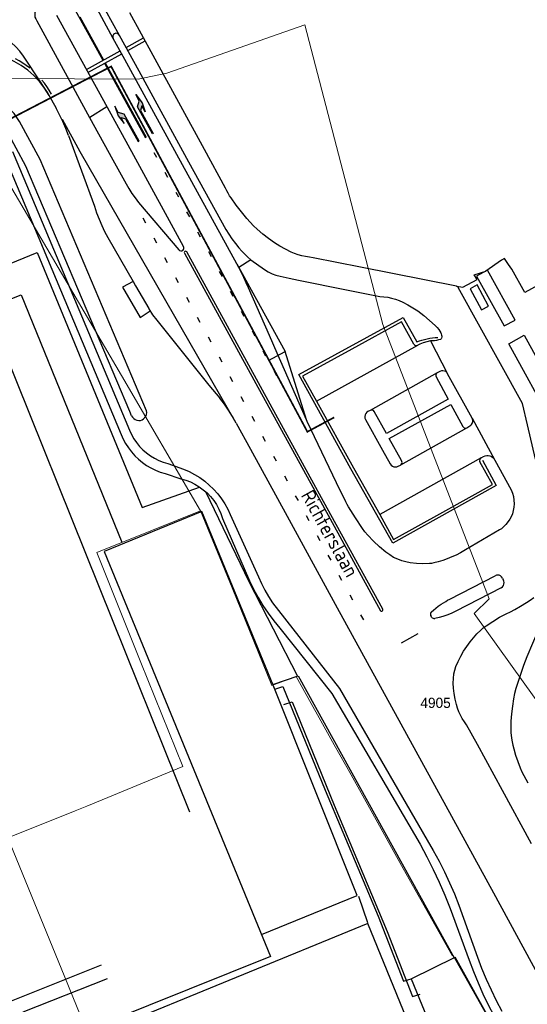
# Model space of a CAD drawing. Header units: metres. Extents: x 233829 to 239427, y 444283 to 448222.
# Tile 61 of 171: x 235767 to 235857, y 445466 to 445640. Entities that reach past the tile are written whole.
import ezdxf
from ezdxf.enums import TextEntityAlignment as Align

# ---------------------------------------------------------------- set-up
doc = ezdxf.new("R2010")
doc.units = ezdxf.units.M
doc.header["$MEASUREMENT"] = 0
for name, pattern in [('LIJN1-1', [2, 1, -1]), ('LIJN1-3', [4, 1, -3]), ('PHANTOM', [2.5, 1.25, -0.25, 0.25, -0.25, 0.25, -0.25])]:
    doc.linetypes.add(name, pattern=pattern)
doc.layers.add('G01 kadestrale perceelsgrens', color=73, linetype='Continuous', lineweight=0)
doc.layers.add('Z01 perceelnummer', color=73, linetype='Continuous', lineweight=13)
for name, color, linetype in [('Goud-kadastrale grenzen', 13, 'Continuous'), ('Goud-markering', 7, 'Continuous'), ('Goud-ontwerp', 2, 'Continuous'), ('Goud-opstellengtesdef', 30, 'Continuous'), ('Goud-werkgrens', 210, 'PHANTOM'), ('HEG', 253, 'Continuous'), ('HEK', 253, 'Continuous'), ('HOOFDGEBOUW', 4, 'Continuous'), ('KANTVERH', 253, 'Continuous'), ('KANTWATER', 153, 'Continuous'), ('OVLIJNOBJ', 253, 'Continuous'), ('RASTER', 253, 'Continuous'), ('STRAATNAAM', 253, 'Continuous')]:
    doc.layers.add(name, color=color, linetype=linetype)
doc.styles.get("Standard").update_dxf_attribs({"font": 'iso.shx'})
doc.styles.add('Styledgn001', font='dgn001.shx')

# ---------------------------------------------------------------- blocks, each defined once
blk = doc.blocks.new('LA_7-5m')
blk.add_hatch(color=0).paths.add_polyline_path([(7.5, 0.375), (5.7, 0.675), (4, 0.375), (5.2, 0.375), (4.6, -0.225), (0, -0.225), (0, -0.375), (5.45, -0.375), (6.2, 0.375)])
at = {"color": 0}
blk.add_lwpolyline([(7.5, 0.375), (5.7, 0.675), (4, 0.375), (5.2, 0.375), (4.6, -0.225), (0, -0.225), (0, -0.375), (5.45, -0.375), (6.2, 0.375)], close=True, dxfattribs=at)
blk = doc.blocks.new('RA_7-5m')
blk.add_hatch(color=0).paths.add_polyline_path([(7.5, -0.375), (5.7, -0.675), (4, -0.375), (5.2, -0.375), (4.6, 0.225), (0, 0.225), (0, 0.375), (5.45, 0.375), (6.2, -0.375)])
at = {"color": 0}
blk.add_lwpolyline([(7.5, -0.375), (5.7, -0.675), (4, -0.375), (5.2, -0.375), (4.6, 0.225), (0, 0.225), (0, 0.375), (5.45, 0.375), (6.2, -0.375)], close=True, dxfattribs=at)
blk = doc.blocks.new('A$C1532452F')
at = {"layer": 'G01 kadestrale perceelsgrens'}
for p, q in [((235785.306, 445576.942), (235754.515, 445629.517)), ((235799.3, 445553.048), (235785.306, 445576.942)), ((235765.264, 445495.223), (235777.163, 445500))]:
    blk.add_line(p, q, dxfattribs=at)
at = {"layer": 'G01 kadestrale perceelsgrens', "flags": 128}
for points in [[(235754.515, 445629.517), (235788.267, 445629.311), (235793.313, 445630.401), (235817.698, 445638.953), (235831.471, 445585.934), (235850.275, 445537.47), (235847.623, 445534.911)], [(235780.947, 445545.641), (235790.783, 445549.611), (235799.3, 445553.048)], [(235799.3, 445553.048), (235804.862, 445539.413), (235811.887, 445522.167), (235812.326, 445522.33)], [(235796.179, 445507.832), (235788.752, 445526.23), (235780.947, 445545.641)], [(235847.623, 445534.911), (235868.777, 445505.31), (235899.519, 445532.114), (235912.883, 445518.042), (235935.63, 445535.432), (235956.303, 445500)], [(235812.326, 445522.33), (235816.174, 445523.763), (235822.888, 445511.69)], [(235822.888, 445511.69), (235825.862, 445506.345), (235829.411, 445500)], [(235777.163, 445500), (235779.2, 445500.818), (235796.179, 445507.832)], [(235829.411, 445500), (235835.095, 445489.838), (235843.72, 445474.458)], [(235813.77, 445400.171), (235807.898, 445409.34), (235797.628, 445425.166), (235793.675, 445426.587), (235789.979, 445434.563), (235782.792, 445452.219), (235774.674, 445472.181), (235765.264, 445495.223)], [(235854.666, 445455.299), (235843.837, 445474.524), (235843.72, 445474.458)]]:
    blk.add_lwpolyline(points, dxfattribs=at)
at = {"layer": 'Z01 perceelnummer', "linetype": 'Continuous', "lineweight": 13, "style": 'Styledgn001'}
blk.add_text('4905', height=1.8, dxfattribs=at).set_placement((235840.795, 445519.096), align=Align.MIDDLE_CENTER)

msp = doc.modelspace()

# ---------------------------------------------------------------- linework, layer by layer
at = {"layer": 'Goud-markering', "linetype": 'Continuous'}
for p, q in [((235774.033, 445647.216), (235782.032, 445632.652)), ((235777.989, 445640.326), (235782.163, 445632.725))]:
    msp.add_line(p, q, dxfattribs=at)
at = {"layer": 'Goud-markering', "color": 253, "linetype": 'Continuous'}
for p, q in [((235786.136, 445634.906), (235789.224, 445636.603)), ((235786.423, 445634.38), (235789.513, 445636.077)), ((235779.118, 445631.052), (235785.078, 445634.325)), ((235779.406, 445630.526), (235785.367, 445633.799)), ((235782.321, 445632.126), (235789.542, 445618.979)), ((235782.452, 445632.199), (235789.673, 445619.051))]:
    msp.add_line(p, q, dxfattribs=at)
at = {"layer": 'Goud-markering', "color": 253, "linetype": 'LIJN1-3'}
msp.add_line((235791.052, 445616.385), (235813.829, 445574.913), dxfattribs=at)
at = {"layer": 'Goud-markering', "linetype": 'LIJN1-3'}
msp.add_arc((234825.314, 447415.996), 2003.075, 297.325696, 299.103546, dxfattribs=at)
at = {"layer": 'Goud-markering', "linetype": 'LIJN1-1', "ltscale": 3}
msp.add_arc((235759.411, 445619.188), 15.5, 28.9542, 117.3257, dxfattribs=at)
at = {"layer": 'Goud-ontwerp', "color": 253, "linetype": 'Continuous'}
for p, q in [((235778.046, 445616.491), (235774.881, 445622.211)), ((235805.58, 445568.54), (235778.046, 445616.491))]:
    msp.add_line(p, q, dxfattribs=at)
at = {"layer": 'Goud-ontwerp', "color": 253, "linetype": 'LIJN1-3'}
msp.add_line((235789.086, 445604.803), (235828.081, 445533.72), dxfattribs=at)
at = {"layer": 'Goud-ontwerp', "linetype": 'Continuous'}
for p in [(235805.71, 445596.69), (235817.998, 445569.111)]:
    msp.add_line(p, (235814.209, 445581.186), dxfattribs=at)
for centre, radius, start, end in [((235784.398, 445636.822), 0.606, 28.65947, 208.65947), ((235759.411, 445619.188), 15, 28.9542, 117.3257)]:
    msp.add_arc(centre, radius, start, end, dxfattribs=at)
at = {"layer": 'Goud-opstellengtesdef', "linetype": 'Continuous'}
for p, q in [((235811.27, 445579.572), (235814.209, 445581.186)), ((235834.766, 445529.728), (235837.746, 445531.364))]:
    msp.add_line(p, q, dxfattribs=at)
at = {"layer": 'Goud-werkgrens', "ltscale": 3, "const_width": 0.3, "flags": 128}
msp.add_lwpolyline([(235557.984, 445534.339), (235561.33, 445527.562), (235609.433, 445551.314), (235659.445, 445578.079), (235679.128, 445577.273), (235783.502, 445631.57), (235818.159, 445567.002), (235822.89, 445569.544)], dxfattribs=at)
at = {"layer": 'HEG'}
for points in [[(235849.07, 445561.96), (235851.51, 445557.49), (235833.26, 445547.32), (235825.86, 445560.45), (235816.63, 445577.12), (235835.05, 445587.21), (235837.49, 445582.87)], [(235837.49, 445582.87), (235837.94, 445583.05), (235838.39, 445583.21)], [(235838.39, 445583.21), (235838.86, 445583.34), (235839.33, 445583.45)], [(235839.33, 445583.45), (235839.79, 445583.54), (235840.25, 445583.6)], [(235840.25, 445583.6), (235840.71, 445583.64), (235841.18, 445583.66)]]:
    msp.add_lwpolyline(points, dxfattribs=at)
at = {"layer": 'HEK'}
for points in [[(235659.4, 445548.16), (235683.36, 445557.5), (235727.75, 445575.36), (235767.58, 445591.18), (235785.41, 445547.49)], [(235810.07, 445478.13), (235826.97, 445485.05), (235812.1, 445522.2), (235799.53, 445552.93), (235782.27, 445545.86), (235811.63, 445474.28), (235775.74, 445459.83), (235796.39, 445427.16), (235807.9, 445409.19), (235835.02, 445366.93)], [(235812.05, 445522.35), (235816.5, 445523.85), (235844.1, 445474.04)], [(235842.47, 445446.63), (235828.81, 445480.09), (235782.34, 445461.03), (235796.21, 445427.72), (235842.48, 445446.59)]]:
    msp.add_lwpolyline(points, dxfattribs=at)
at = {"layer": 'HOOFDGEBOUW'}
msp.add_line((235846.9, 445592.29), (235848.93, 445588.54), dxfattribs=at)
for points in [[(235854.86, 445586.74), (235849.99, 445595.59), (235848.05, 445594.51), (235852.92, 445585.71), (235854.86, 445586.74)], [(235848.93, 445588.54), (235850.16, 445589.23), (235848.15, 445592.96), (235846.9, 445592.29)], [(235853.73, 445582.57), (235856.46, 445584.05), (235864.28, 445569.8), (235861.57, 445568.26), (235853.73, 445582.57)]]:
    msp.add_lwpolyline(points, dxfattribs=at)
at = {"layer": 'KANTVERH'}
for p, q in [((235782.83, 445624.32), (235773.89, 445640.57)), ((235770.35, 445639.65), (235779.7, 445622.57)), ((235772.16, 445627.13), (235773.77, 445624.22)), ((235782.75, 445624.46), (235779.71, 445622.54)), ((235775.95, 445619.34), (235780.57, 445606.85)), ((235764.63, 445615.85), (235785.28, 445566.54)), ((235766.05, 445616.55), (235786.75, 445567.3)), ((235788.35, 445607.55), (235795.45, 445599.16)), ((235808.18, 445597.39), (235806.05, 445596.02)), ((235808.18, 445597.39), (235810.61, 445595.67)), ((235787.37, 445593.56), (235787.82, 445592.77)), ((235816.57, 445593.81), (235825.08, 445592.11)), ((235787.82, 445592.77), (235790.15, 445588.77)), ((235825.08, 445592.11), (235830.96, 445590.94)), ((235844.49, 445592.74), (235845.63, 445592.56)), ((235790.15, 445588.77), (235790.4, 445588.35)), ((235838.02, 445582.46), (235837.64, 445582.28)), ((235839.89, 445583.07), (235842.89, 445577.27)), ((235841.65, 445583.34), (235841.34, 445583.23)), ((235841.76, 445583.43), (235841.65, 445583.34)), ((235841.85, 445583.57), (235841.76, 445583.43)), ((235841.89, 445583.76), (235841.85, 445583.57)), ((235819.76, 445572.39), (235837.67, 445582.29)), ((235841.06, 445577.42), (235829.25, 445570.79)), ((235841.57, 445577.68), (235841.1, 445577.44)), ((235842.89, 445577.27), (235842.8, 445577.45)), ((235847.24, 445569.38), (235842.89, 445577.27)), ((235829.25, 445570.79), (235828.86, 445570.59)), ((235847.24, 445569.38), (235851.29, 445561.99)), ((235834.64, 445561.16), (235846.31, 445567.72)), ((235846.31, 445567.72), (235846.87, 445568.04)), ((235848.82, 445562.39), (235830.93, 445552.38)), ((235848.82, 445562.39), (235849.28, 445562.64)), ((235851.29, 445561.99), (235854.14, 445556.77)), ((235793.51, 445561.38), (235796.3, 445560.41)), ((235834.18, 445560.92), (235834.58, 445561.13)), ((235793.04, 445559.62), (235795.82, 445558.69)), ((235825.18, 445554.15), (235824.95, 445554.6)), ((235825.43, 445553.71), (235825.18, 445554.15)), ((235803.17, 445551.7), (235807.92, 445540.65)), ((235804.54, 445552.36), (235809.51, 445541.38)), ((235852.42, 445549.87), (235852.07, 445549.66)), ((235852.72, 445550.12), (235852.42, 445549.87)), ((235843.29, 445537.41), (235851.3, 445541.56)), ((235852.6, 445541.15), (235852.76, 445540.87)), ((235852.38, 445539.43), (235844.37, 445535.27)), ((235842.58, 445537.02), (235842.93, 445537.22)), ((235842.93, 445537.22), (235843.29, 445537.41)), ((235840.06, 445535.18), (235840.41, 445535.47)), ((235840.41, 445535.47), (235840.84, 445535.83)), ((235840.84, 445535.83), (235841.28, 445536.17)), ((235841.28, 445536.17), (235841.8, 445536.53)), ((235841.8, 445536.53), (235842.58, 445537.02)), ((235840.1, 445534.25), (235839.96, 445534.52)), ((235840.92, 445534.06), (235840.67, 445534)), ((235841.18, 445534.1), (235840.92, 445534.06)), ((235841.44, 445534.16), (235841.18, 445534.1)), ((235842.08, 445534.34), (235841.44, 445534.16)), ((235842.8, 445534.59), (235842.08, 445534.34)), ((235843.23, 445534.75), (235842.8, 445534.59)), ((235843.66, 445534.94), (235843.23, 445534.75)), ((235844.37, 445535.27), (235843.66, 445534.94)), ((235827.17, 445484.9), (235828.77, 445480.25)), ((235844.88, 445483.33), (235848.18, 445474.15)), ((235843.39, 445482.77), (235846.73, 445473.64)), ((235836.46, 445470.34), (235844.28, 445474.13)), ((235853.45, 445457.59), (235844.28, 445474.13))]:
    msp.add_line(p, q, dxfattribs=at)
at = {"layer": 'KANTVERH', "color": 13}
for p, q in [((235772.16, 445627.13), (235768.61, 445632.53)), ((235806.5, 445595.14), (235806.05, 445596.02)), ((235806.94, 445594.24), (235806.5, 445595.14)), ((235807.35, 445593.33), (235806.94, 445594.24)), ((235807.74, 445592.42), (235807.35, 445593.33)), ((235811.45, 445584), (235807.74, 445592.42)), ((235812.8, 445580.89), (235811.45, 445584))]:
    msp.add_line(p, q, dxfattribs=at)
for points in [[(235783.873, 445636.536), (235780.27, 445643.14), (235780.13, 445643.34)], [(235781.22, 445643.9), (235784.929, 445637.113)], [(235768.61, 445632.53), (235768.01, 445633.41), (235767.36, 445634.26), (235766.64, 445635.05), (235765.87, 445635.79), (235765.05, 445636.47), (235764.19, 445637.09), (235763.28, 445637.65), (235762.33, 445638.14), (235761.35, 445638.56), (235760.34, 445638.91), (235759.31, 445639.19), (235758.27, 445639.4), (235757.21, 445639.53), (235756.14, 445639.58), (235755.08, 445639.55), (235754.02, 445639.46), (235752.96, 445639.28), (235751.93, 445639.03), (235750.91, 445638.71), (235749.92, 445638.31), (235748.96, 445637.84)], [(235817.998, 445569.111), (235812.8, 445580.89)]]:
    msp.add_lwpolyline(points, dxfattribs=at)
at = {"layer": 'KANTVERH'}
for points in [[(235773.36, 445641.55), (235773.15, 445641.85), (235772.89, 445642.11), (235772.58, 445642.3), (235772.24, 445642.43), (235771.88, 445642.48), (235771.52, 445642.46), (235771.16, 445642.37), (235770.84, 445642.21), (235770.55, 445641.98), (235770.32, 445641.7), (235770.14, 445641.38), (235770.04, 445641.03), (235770.01, 445640.67), (235770.05, 445640.3), (235770.17, 445639.96), (235770.35, 445639.65)], [(235803.68, 445610.03), (235800, 445616.88), (235790.92, 445633.51), (235786.795, 445641.034)], [(235785.9, 445632.82), (235783.873, 445636.536)], [(235784.929, 445637.113), (235788.38, 445630.8), (235797.18, 445614.69), (235803.74, 445602.75)], [(235806.05, 445596.02), (235805.71, 445596.69), (235796.1, 445614.21), (235786.99, 445630.87), (235785.9, 445632.82)], [(235775.95, 445619.34), (235775.48, 445620.6), (235774.96, 445621.83), (235774.39, 445623.03), (235773.77, 445624.22)], [(235796.29, 445599.75), (235787.48, 445615.86), (235782.83, 445624.32)], [(235779.7, 445622.57), (235783.79, 445615.09), (235786.13, 445610.83)], [(235786.13, 445610.83), (235786.62, 445609.97), (235787.16, 445609.14), (235787.74, 445608.33), (235788.35, 445607.55)], [(235804.15, 445609.15), (235803.91, 445609.59), (235803.68, 445610.03)], [(235804.69, 445608.32), (235804.41, 445608.73), (235804.15, 445609.15)], [(235780.57, 445606.85), (235780.94, 445605.71), (235781.36, 445604.58), (235781.83, 445603.48), (235782.35, 445602.4), (235782.91, 445601.34)], [(235807.48, 445604.67), (235806.52, 445605.86), (235805.59, 445607.08), (235804.69, 445608.32)], [(235809.27, 445602.8), (235808.64, 445603.4), (235808.04, 445604.02), (235807.48, 445604.67)], [(235803.74, 445602.75), (235804.27, 445601.91), (235804.84, 445601.09)], [(235812.36, 445600.39), (235811.29, 445601.15), (235810.26, 445601.95), (235809.27, 445602.8)], [(235782.91, 445601.34), (235787.37, 445593.56), (235785.49, 445592.57), (235788.61, 445587.19), (235790.4, 445588.35)], [(235795.45, 445599.16), (235795.6, 445599.04), (235795.78, 445598.98), (235795.97, 445599), (235796.14, 445599.07), (235796.27, 445599.21), (235796.35, 445599.38), (235796.35, 445599.57), (235796.29, 445599.75)], [(235804.84, 445601.09), (235805.44, 445600.29), (235806.07, 445599.51)], [(235815.28, 445598.77), (235814.28, 445599.26), (235813.3, 445599.8), (235812.36, 445600.39)], [(235796.84, 445598.78), (235796.75, 445598.86), (235796.64, 445598.9), (235796.52, 445598.87), (235796.43, 445598.78), (235796.4, 445598.67), (235796.43, 445598.55)], [(235796.43, 445598.55), (235809.05, 445575.54), (235819.11, 445557.21), (235831.09, 445535.37)], [(235831.47, 445535.63), (235821.68, 445553.53), (235811.57, 445571.91), (235796.84, 445598.78)], [(235806.07, 445599.51), (235806.57, 445598.95), (235807.09, 445598.41)], [(235807.09, 445598.41), (235807.63, 445597.89), (235808.18, 445597.39)], [(235817.19, 445598.1), (235816.54, 445598.29), (235815.9, 445598.52), (235815.28, 445598.77)], [(235819.18, 445597.77), (235818.51, 445597.84), (235817.85, 445597.96), (235817.19, 445598.1)], [(235844.49, 445592.74), (235827.52, 445596.1), (235819.18, 445597.77)], [(235852.468, 445597.307), (235849.65, 445595.4)], [(235854.27, 445595.75), (235853.7, 445596.58), (235852.96, 445597.64), (235852.468, 445597.307)], [(235810.61, 445595.67), (235811.24, 445595.27), (235811.91, 445594.94), (235812.61, 445594.68), (235813.33, 445594.49)], [(235845.63, 445592.56), (235848.16, 445593.91), (235847.63, 445594.75), (235849.65, 445595.4)], [(235858.904, 445592.914), (235856.59, 445591.62), (235854.27, 445595.75)], [(235813.33, 445594.49), (235814.95, 445594.13), (235816.57, 445593.81)], [(235844.8, 445592.49), (235844.73, 445592.61), (235844.62, 445592.69), (235844.49, 445592.74)], [(235858.46, 445562.14), (235857.05, 445568.21), (235856.17, 445571.99), (235844.8, 445592.49)], [(235830.96, 445590.94), (235831.66, 445590.88), (235832.35, 445590.77), (235833.03, 445590.62)], [(235833.03, 445590.62), (235833.7, 445590.42), (235834.36, 445590.18), (235835, 445589.91)], [(235835, 445589.91), (235835.92, 445589.45), (235836.8, 445588.92), (235837.65, 445588.35)], [(235790.15, 445588.76), (235790.8, 445587.68), (235791.55, 445586.73), (235800.78, 445575.24), (235802.67, 445572.94)], [(235837.65, 445588.35), (235838.71, 445587.54), (235839.73, 445586.69), (235840.71, 445585.79)], [(235836.97, 445582.51), (235834.79, 445586.46), (235826.02, 445581.61), (235817.3, 445576.82), (235819.76, 445572.39), (235826.33, 445560.64), (235830.93, 445552.38), (235833.38, 445547.94), (235842.08, 445552.78), (235850.85, 445557.67), (235848.63, 445561.69)], [(235840.71, 445585.79), (235841.05, 445585.44), (235841.36, 445585.07)], [(235841.36, 445585.07), (235841.55, 445584.79), (235841.71, 445584.5)], [(235841.71, 445584.5), (235841.8, 445584.29), (235841.86, 445584.07)], [(235836.97, 445582.51), (235837.09, 445582.36), (235837.26, 445582.26), (235837.45, 445582.23), (235837.64, 445582.28)], [(235839.89, 445583.07), (235839.25, 445582.91), (235838.63, 445582.71), (235838.02, 445582.46)], [(235840.62, 445583.09), (235840.25, 445583.06), (235839.89, 445583.07)], [(235841.34, 445583.23), (235840.98, 445583.15), (235840.62, 445583.09)], [(235841.86, 445584.07), (235841.89, 445583.92), (235841.89, 445583.76)], [(235841.1, 445577.44), (235840.97, 445577.34), (235840.87, 445577.2), (235840.82, 445577.04), (235840.83, 445576.87), (235840.88, 445576.71)], [(235842.8, 445577.45), (235842.6, 445577.63), (235842.35, 445577.74), (235842.09, 445577.79), (235841.82, 445577.77), (235841.57, 445577.68)], [(235840.88, 445576.71), (235843.04, 445572.75), (235832.11, 445566.7), (235829.96, 445570.58)], [(235805.58, 445568.54), (235804.94, 445569.7), (235804.24, 445570.82), (235803.49, 445571.9), (235802.67, 445572.94)], [(235828.86, 445570.59), (235828.63, 445570.44), (235828.46, 445570.23), (235828.34, 445569.98), (235828.3, 445569.7), (235828.32, 445569.43), (235828.42, 445569.17)], [(235829.96, 445570.58), (235829.83, 445570.74), (235829.65, 445570.83), (235829.45, 445570.85), (235829.25, 445570.79)], [(235834.78, 445561.92), (235832.6, 445565.82), (235843.52, 445571.85), (235845.61, 445567.92)], [(235805.58, 445568.54), (235808.1, 445563.95), (235814.56, 445552.09), (235823.43, 445535.91), (235833.02, 445518.39), (235842.61, 445500.88), (235851.03, 445485.49), (235859.17, 445470.57), (235865.37, 445459.2), (235865.98, 445457.89)], [(235824.95, 445554.6), (235823.31, 445557.99), (235818.14, 445568.79), (235817.998, 445569.111)], [(235828.42, 445569.17), (235831.45, 445563.78), (235832.8, 445561.31)], [(235847.17, 445568.29), (235847.27, 445568.46), (235847.34, 445568.64)], [(235847.36, 445569.02), (235847.32, 445569.21), (235847.24, 445569.38)], [(235847.34, 445568.64), (235847.37, 445568.83), (235847.36, 445569.02)], [(235786.75, 445567.3), (235787.1, 445566.53), (235787.51, 445565.78), (235787.99, 445565.08), (235788.52, 445564.42), (235789.11, 445563.81), (235789.75, 445563.26), (235790.43, 445562.75), (235791.15, 445562.31), (235791.91, 445561.93), (235792.7, 445561.62), (235793.51, 445561.38)], [(235845.61, 445567.92), (235845.71, 445567.79), (235845.85, 445567.7), (235846, 445567.66), (235846.16, 445567.66), (235846.31, 445567.72)], [(235846.87, 445568.04), (235847.03, 445568.15), (235847.17, 445568.29)], [(235785.28, 445566.54), (235785.64, 445565.72), (235786.06, 445564.92), (235786.54, 445564.16), (235787.08, 445563.44), (235787.68, 445562.77), (235788.33, 445562.15), (235789.02, 445561.57), (235789.76, 445561.06), (235790.53, 445560.6), (235791.34, 445560.21), (235792.18, 445559.88), (235793.04, 445559.62)], [(235834.58, 445561.13), (235834.73, 445561.24), (235834.83, 445561.39), (235834.87, 445561.57), (235834.86, 445561.75), (235834.78, 445561.92)], [(235848.82, 445562.39), (235848.67, 445562.26), (235848.59, 445562.08), (235848.57, 445561.88), (235848.63, 445561.69)], [(235849.28, 445562.64), (235849.55, 445562.74), (235849.83, 445562.8)], [(235849.83, 445562.8), (235850.11, 445562.79), (235850.39, 445562.74)], [(235850.39, 445562.74), (235850.67, 445562.62), (235850.92, 445562.45)], [(235850.92, 445562.45), (235851.13, 445562.24), (235851.29, 445561.99)], [(235796.3, 445560.41), (235797.29, 445559.98), (235798.23, 445559.48), (235799.15, 445558.91), (235800.02, 445558.28), (235800.84, 445557.58), (235801.6, 445556.83), (235802.32, 445556.02), (235802.97, 445555.17), (235803.56, 445554.27), (235804.08, 445553.33), (235804.54, 445552.36)], [(235832.8, 445561.31), (235832.95, 445561.1), (235833.16, 445560.93), (235833.41, 445560.83), (235833.67, 445560.79), (235833.94, 445560.82), (235834.18, 445560.92)], [(235795.82, 445558.69), (235796.67, 445558.45), (235797.5, 445558.13), (235798.3, 445557.75), (235799.06, 445557.29), (235799.77, 445556.77), (235800.44, 445556.19), (235801.05, 445555.55), (235801.61, 445554.86), (235802.1, 445554.13), (235802.53, 445553.35), (235802.88, 445552.54), (235803.17, 445551.7)], [(235854.14, 445556.77), (235854.36, 445556.16), (235854.53, 445555.54)], [(235854.53, 445555.54), (235854.62, 445554.9), (235854.65, 445554.25)], [(235827.89, 445549.89), (235826.64, 445551.79), (235825.43, 445553.71)], [(235854.52, 445553.07), (235854.36, 445552.51), (235854.14, 445551.97)], [(235854.65, 445554.25), (235854.61, 445553.65), (235854.52, 445553.07)], [(235853.63, 445551.13), (235853.2, 445550.61), (235852.72, 445550.12)], [(235854.14, 445551.97), (235853.91, 445551.54), (235853.63, 445551.13)], [(235828.81, 445548.72), (235828.33, 445549.29), (235827.89, 445549.89)], [(235852.07, 445549.66), (235846.06, 445546.11), (235845.18, 445545.6)], [(235832.04, 445545.71), (235830.92, 445546.66), (235829.84, 445547.67), (235828.81, 445548.72)], [(235834.11, 445544.46), (235833.39, 445544.81), (235832.69, 445545.23), (235832.04, 445545.71)], [(235836.31, 445543.86), (235835.56, 445543.99), (235834.83, 445544.19), (235834.11, 445544.46)], [(235842.07, 445544.27), (235841.27, 445544.03), (235840.48, 445543.82)], [(235843.65, 445544.87), (235842.87, 445544.55), (235842.07, 445544.27)], [(235845.18, 445545.6), (235844.43, 445545.22), (235843.65, 445544.87)], [(235839.7, 445543.71), (235838.57, 445543.69), (235837.43, 445543.74), (235836.31, 445543.86)], [(235840.48, 445543.82), (235840.09, 445543.75), (235839.7, 445543.71)], [(235807.92, 445540.65), (235808.64, 445539.16), (235809.44, 445537.71), (235810.3, 445536.29), (235811.23, 445534.92), (235812.22, 445533.59), (235813.28, 445532.31)], [(235809.51, 445541.38), (235810.07, 445540.19), (235810.66, 445539.02), (235811.3, 445537.87), (235811.98, 445536.74)], [(235852.6, 445541.15), (235852.46, 445541.35), (235852.26, 445541.52), (235852.04, 445541.63), (235851.79, 445541.67), (235851.54, 445541.65), (235851.3, 445541.56)], [(235852.38, 445539.43), (235852.6, 445539.6), (235852.77, 445539.82), (235852.87, 445540.07), (235852.91, 445540.34), (235852.87, 445540.62), (235852.76, 445540.87)], [(235856.84, 445536.81), (235857.5, 445537.25), (235858.15, 445537.72)], [(235811.98, 445536.74), (235823.8, 445521.62), (235839.32, 445494.8)], [(235831.09, 445535.37), (235831.2, 445535.3), (235831.33, 445535.31), (235831.44, 445535.38), (235831.49, 445535.5), (235831.47, 445535.63)], [(235853.24, 445534.84), (235854.02, 445535.2), (235854.78, 445535.57)], [(235854.78, 445535.57), (235855.82, 445536.17), (235856.84, 445536.81)], [(235840.06, 445535.18), (235839.95, 445535.04), (235839.9, 445534.87), (235839.9, 445534.69), (235839.96, 445534.52)], [(235840.1, 445534.25), (235840.21, 445534.12), (235840.35, 445534.03), (235840.5, 445533.99), (235840.67, 445534)], [(235849.72, 445532.71), (235850.9, 445533.48), (235852.11, 445534.22)], [(235852.11, 445534.22), (235852.67, 445534.54), (235853.24, 445534.84)], [(235860.01, 445534.21), (235858.93, 445531.91), (235857.91, 445529.59), (235856.94, 445527.24)], [(235813.28, 445532.31), (235822.47, 445520.73), (235838.09, 445494.11)], [(235846.89, 445529.85), (235847.48, 445530.58), (235848.11, 445531.28), (235848.78, 445531.94)], [(235848.78, 445531.94), (235849.23, 445532.34), (235849.72, 445532.71)], [(235845.23, 445527.34), (235845.74, 445528.2), (235846.3, 445529.04), (235846.89, 445529.85)], [(235844.38, 445525.5), (235844.77, 445526.43), (235845.23, 445527.34)], [(235856.94, 445527.24), (235856.34, 445525.69), (235855.78, 445524.12), (235855.25, 445522.54)], [(235844.05, 445524.21), (235844.17, 445524.87), (235844.38, 445525.5)], [(235843.97, 445521.71), (235843.93, 445522.55), (235843.96, 445523.38), (235844.05, 445524.21)], [(235812.38, 445521.49), (235813.85, 445521.96), (235821.29, 445503.68), (235830.65, 445481.41), (235835.14, 445469.92), (235836.46, 445470.29), (235854.53, 445426.25), (235866.77, 445432.83)], [(235844.49, 445518.8), (235844.26, 445519.76), (235844.08, 445520.73), (235843.97, 445521.71)], [(235855.25, 445522.54), (235854.99, 445521.64), (235854.76, 445520.74), (235854.57, 445519.82)], [(235854.57, 445519.82), (235854.36, 445518.5), (235854.21, 445517.17), (235854.11, 445515.84)], [(235813.98, 445518.79), (235815.45, 445519.26), (235822.89, 445500.98), (235832.25, 445478.71), (235836.75, 445467.22), (235838.06, 445467.59)], [(235845.21, 445516.92), (235844.93, 445517.53), (235844.69, 445518.16), (235844.49, 445518.8)], [(235846.26, 445515.22), (235845.88, 445515.76), (235845.52, 445516.33), (235845.21, 445516.92)], [(235857.74, 445494.18), (235852.6, 445503.6), (235848.18, 445511.71), (235846.26, 445515.22)], [(235854.11, 445515.84), (235854.08, 445514.84), (235854.11, 445513.84), (235854.2, 445512.84)], [(235854.2, 445512.84), (235854.3, 445512.22), (235854.42, 445511.6), (235854.59, 445510.99)], [(235854.59, 445510.99), (235854.94, 445509.85), (235855.33, 445508.72), (235855.76, 445507.6)], [(235855.76, 445507.6), (235856.05, 445506.92), (235856.37, 445506.26)], [(235856.37, 445506.26), (235856.72, 445505.61), (235857.09, 445504.97)], [(235838.09, 445494.11), (235839.26, 445491.89), (235840.37, 445489.65), (235841.43, 445487.38), (235842.44, 445485.09), (235843.39, 445482.77)], [(235839.32, 445494.8), (235840.4, 445492.97), (235841.42, 445491.1), (235842.38, 445489.2), (235843.27, 445487.27), (235844.11, 445485.31), (235844.88, 445483.33)], [(235846.73, 445473.64), (235847.48, 445471.62), (235848.29, 445469.63), (235849.16, 445467.66), (235850.09, 445465.72), (235851.07, 445463.81)], [(235848.18, 445474.15), (235848.93, 445472.19), (235849.74, 445470.26), (235850.6, 445468.35), (235851.51, 445466.47), (235852.48, 445464.61)]]:
    msp.add_lwpolyline(points, dxfattribs=at)
at = {"layer": 'KANTWATER'}
for points in [[(235789.75, 445570.7), (235770.94, 445615.15), (235767.3, 445621.83), (235766.36, 445623.27), (235765.09, 445624.59), (235763.58, 445625.67), (235761.85, 445626.66), (235759.244, 445627.674)], [(235787.11, 445569.83), (235786.79, 445570.59), (235768.44, 445613.94), (235764.99, 445620.29), (235764.07, 445621.65), (235763.22, 445622.5), (235762.27, 445623.22), (235761.787, 445623.496)], [(235787.11, 445569.83), (235787.27, 445569.56), (235787.48, 445569.33), (235787.74, 445569.15), (235788.04, 445569.03), (235788.36, 445568.99), (235788.67, 445569.01), (235788.97, 445569.11), (235789.24, 445569.28), (235789.47, 445569.5), (235789.64, 445569.77), (235789.75, 445570.06), (235789.79, 445570.38), (235789.75, 445570.7)]]:
    msp.add_lwpolyline(points, dxfattribs=at)
at = {"layer": 'OVLIJNOBJ'}
for points in [[(235663.64, 445555.47), (235710.52, 445574.11), (235770.46, 445598.68), (235788.96, 445553.62), (235799.13, 445557.24)], [(235800.16, 445556.44), (235807.81, 445540.55), (235816.4, 445523.8)], [(235782.77, 445470.31), (235767.88, 445464.42), (235784.8, 445439.71), (235806.62, 445405.66), (235833.04, 445365.1)]]:
    msp.add_lwpolyline(points, dxfattribs=at)
at = {"layer": 'RASTER'}
for points in [[(235797.39, 445499.79), (235781.42, 445539.46), (235764.31, 445582.13), (235725.8, 445566.88), (235697.56, 445555.66)], [(235697.36, 445555.46), (235713.84, 445514.22), (235737.58, 445455.2), (235766.17, 445466.52), (235781.77, 445472.77)]]:
    msp.add_lwpolyline(points, dxfattribs=at)

# ---------------------------------------------------------------- block references
at = {"layer": 'Goud-kadastrale grenzen', "linetype": 'Continuous'}
msp.add_blockref('A$C1532452F', (0, 0), dxfattribs=at)
at = {"layer": 'Goud-markering', "color": 253}
for name, p, rotation in [('RA_7-5m', (235791.119, 445619.845), 118.7762112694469), ('LA_7-5m', (235788.095, 445618.185), 119)]:
    msp.add_blockref(name, p, dxfattribs=dict(at, rotation=rotation))

# ---------------------------------------------------------------- texts
at = {"layer": 'STRAATNAAM'}
msp.add_text('Richterslaan', height=2.5, rotation=299.0769, dxfattribs=at).set_placement((235816.95, 445555.79))

doc.saveas('drawing.dxf')
